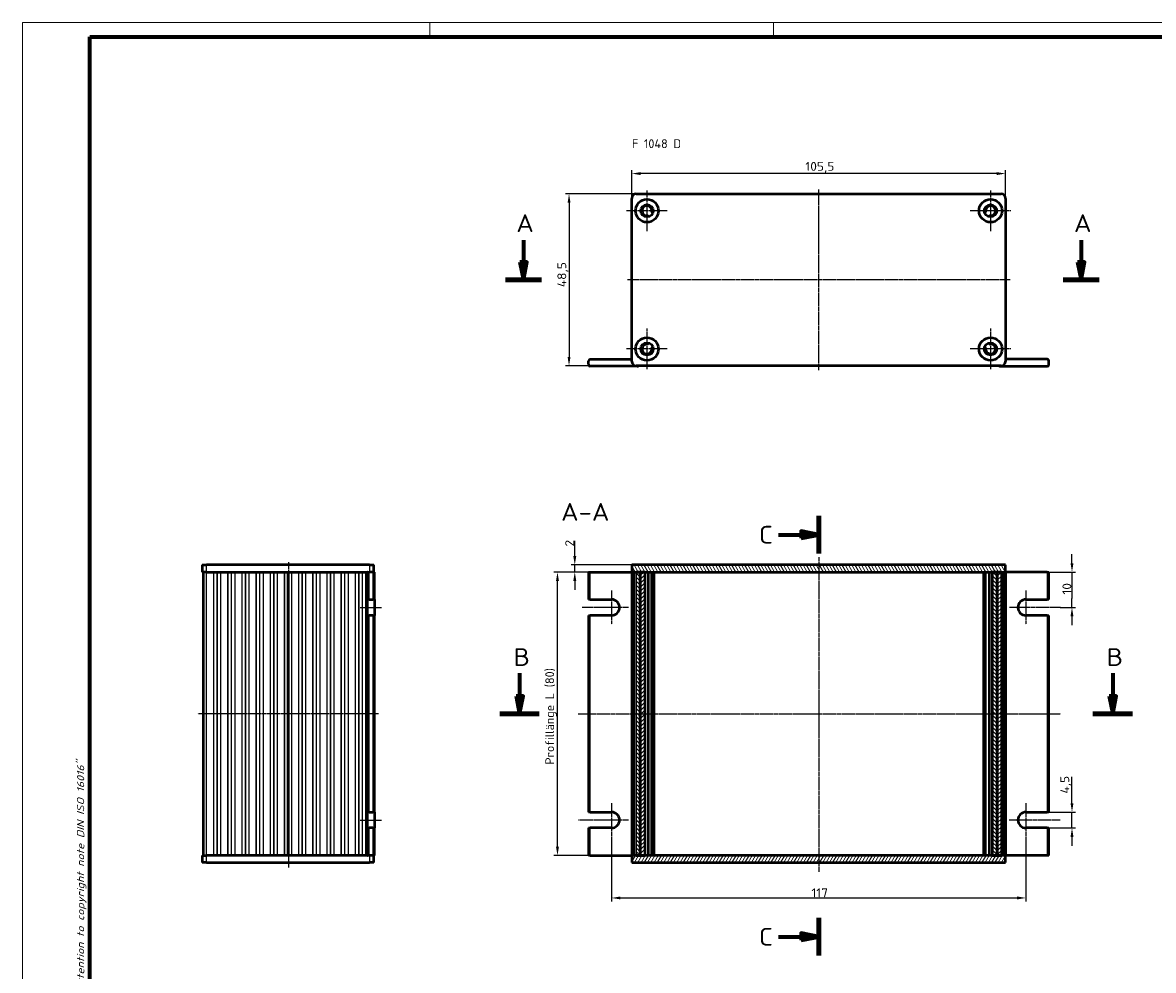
# Model space of a CAD drawing. Header units: millimetres. Extents: x 1 to 593, y 1 to 419.
# Tile 4 of 6: x 1 to 320, y 151 to 419. Entities that reach past the tile are written whole.
import ezdxf

# ---------------------------------------------------------------- set-up
doc = ezdxf.new("R2010")
doc.units = ezdxf.units.MM
doc.linetypes.add('CHAIN', pattern=[0.3543, 0.2362, -0.0295, 0.0591, -0.0295])
doc.linetypes.add('DASH_DOT', pattern=[0.37, 0.24, -0.06, 0.01, -0.06])
doc.layers.get('0').update_dxf_attribs({"lineweight": 25})
for name, color, linetype, lineweight in [('Bemaßung (ISO)', 1, 'Continuous', 25), ('Mittellinie (ISO)', 1, 'DASH_DOT', 25), ('Mittelpunktmarkierung (ISO)', 1, 'DASH_DOT', 25), ('Rahmen (ISO)', 7, 'Continuous', 70), ('Schnittlinie (ISO)', 3, 'CHAIN', 70), ('Schraffur (ISO)', 1, 'Continuous', 18), ('Sichtbar (ISO)', 7, 'Continuous', 50), ('Sichtbar schmal (ISO)', 1, 'Continuous', 25), ('Symbol (ISO)', 1, 'Continuous', 25)]:
    doc.layers.add(name, color=color, linetype=linetype, lineweight=lineweight)
doc.styles.add('2_5', font='isocpeur.ttf', dxfattribs={"width": 1.1})
doc.styles.add('5', font='isocpeur.ttf', dxfattribs={"width": 1.1})
doc.styles.add('Notiztext (DIN)', font='isocpeur.ttf', dxfattribs={"width": 1.1})
doc.dimstyles.new('Standard (DIN)', dxfattribs={"dimtxt": 2.5, "dimasz": 2.5, "dimexe": 1, "dimexo": 0, "dimgap": 0.2, "dimtad": 1, "dimdec": 6, "dimrnd": 1e-08, "dimtxsty": '2_5', "dimcen": 0.09, "dimdle": 7, "dimclrd": 256, "dimclre": 256, "dimclrt": 5, "dimadec": 6, "dimazin": 2, "dimtfac": 0.72, "dimtmove": 0, "dimatfit": 3, "dimfxl": 1, "dimtolj": 1, "dimlwd": -1, "dimlwe": -1, "dimarcsym": 0})

# ---------------------------------------------------------------- blocks, each defined once
blk = doc.blocks.new('2DTransSchnitt0')
at = {"layer": 'Schnittlinie (ISO)', "linetype": 'Continuous'}
for p, q in [((142.38, 357.6), (142.38, 351.39)), ((299.83, 357.6), (299.83, 351.39)), ((141.38, 351.39), (142.38, 346.39)), ((143.38, 351.39), (141.38, 351.39)), ((142.38, 351.39), (142.38, 346.39)), ((142.38, 346.39), (143.38, 351.39)), ((298.83, 351.39), (299.83, 346.39)), ((300.83, 351.39), (298.83, 351.39)), ((299.83, 351.39), (299.83, 346.39)), ((299.83, 346.39), (300.83, 351.39))]:
    blk.add_line(p, q, dxfattribs=at)
at = {"layer": 'Schnittlinie (ISO)', "linetype": 'Continuous', "lineweight": 140}
for p, q in [((137.31, 346.39), (147.46, 346.39)), ((294.75, 346.39), (304.9, 346.39))]:
    blk.add_line(p, q, dxfattribs=at)
at = {"layer": 'Schnittlinie (ISO)', "linetype": 'Continuous', "flags": 128}
for points in [[(141.38, 351.39), (142.38, 346.39), (143.38, 351.39), (141.38, 351.39)], [(298.83, 351.39), (299.83, 346.39), (300.83, 351.39), (298.83, 351.39)]]:
    blk.add_lwpolyline(points, dxfattribs=at)
at = {"layer": 'Schnittlinie (ISO)'}
for points in [[(141.38, 351.39), (142.38, 346.39), (143.38, 351.39), (141.38, 351.39)], [(298.83, 351.39), (299.83, 346.39), (300.83, 351.39), (298.83, 351.39)]]:
    blk.add_solid(points, dxfattribs=at)
at = {"layer": 'Schnittlinie (ISO)', "char_height": 5, "attachment_point": 7, "style": '5'}
for insert in [(140.38, 359.89), (297.83, 359.89)]:
    blk.add_mtext('A', dxfattribs=dict(at, insert=insert))
blk = doc.blocks.new('2DTransSchnitt1')
at = {"layer": 'Schnittlinie (ISO)', "linetype": 'Continuous', "lineweight": 140}
for p, q in [((225.77, 279.75), (225.77, 269.14)), ((225.77, 166.27), (225.77, 155.66))]:
    blk.add_line(p, q, dxfattribs=at)
at = {"layer": 'Schnittlinie (ISO)', "linetype": 'Continuous'}
for p, q in [((225.77, 274.45), (220.77, 275.45)), ((220.77, 275.45), (220.77, 273.45)), ((214.45, 274.45), (220.77, 274.45)), ((220.77, 274.45), (225.77, 274.45)), ((220.77, 273.45), (225.77, 274.45)), ((214.45, 160.97), (220.77, 160.97)), ((225.77, 160.97), (220.77, 161.97)), ((220.77, 161.97), (220.77, 159.97)), ((220.77, 160.97), (225.77, 160.97)), ((220.77, 159.97), (225.77, 160.97))]:
    blk.add_line(p, q, dxfattribs=at)
at = {"layer": 'Schnittlinie (ISO)', "linetype": 'Continuous', "flags": 128}
for points in [[(220.77, 273.45), (225.77, 274.45), (220.77, 275.45), (220.77, 273.45)], [(220.77, 159.97), (225.77, 160.97), (220.77, 161.97), (220.77, 159.97)]]:
    blk.add_lwpolyline(points, dxfattribs=at)
at = {"layer": 'Schnittlinie (ISO)'}
for points in [[(220.77, 273.45), (225.77, 274.45), (220.77, 275.45), (220.77, 273.45)], [(220.77, 159.97), (225.77, 160.97), (220.77, 161.97), (220.77, 159.97)]]:
    blk.add_solid(points, dxfattribs=at)
at = {"layer": 'Schnittlinie (ISO)', "char_height": 5, "attachment_point": 7, "style": '5'}
for insert in [(208.9, 271.95), (208.9, 158.47)]:
    blk.add_mtext('C', dxfattribs=dict(at, insert=insert))
blk = doc.blocks.new('2DTransSchnitt2')
at = {"layer": 'Schnittlinie (ISO)', "linetype": 'Continuous'}
for p, q in [((141.3, 235.37), (141.3, 228.92)), ((308.76, 235.37), (308.76, 228.92)), ((140.3, 228.92), (141.3, 223.92)), ((142.3, 228.92), (140.3, 228.92)), ((141.3, 228.92), (141.3, 223.92)), ((141.3, 223.92), (142.3, 228.92)), ((307.76, 228.92), (308.76, 223.92)), ((309.76, 228.92), (307.76, 228.92)), ((308.76, 228.92), (308.76, 223.92)), ((308.76, 223.92), (309.76, 228.92))]:
    blk.add_line(p, q, dxfattribs=at)
at = {"layer": 'Schnittlinie (ISO)', "linetype": 'Continuous', "lineweight": 140}
for p, q in [((135.72, 223.92), (146.87, 223.92)), ((303.19, 223.92), (314.33, 223.92))]:
    blk.add_line(p, q, dxfattribs=at)
at = {"layer": 'Schnittlinie (ISO)', "linetype": 'Continuous', "flags": 128}
for points in [[(140.3, 228.92), (141.3, 223.92), (142.3, 228.92), (140.3, 228.92)], [(307.76, 228.92), (308.76, 223.92), (309.76, 228.92), (307.76, 228.92)]]:
    blk.add_lwpolyline(points, dxfattribs=at)
at = {"layer": 'Schnittlinie (ISO)'}
for points in [[(140.3, 228.92), (141.3, 223.92), (142.3, 228.92), (140.3, 228.92)], [(307.76, 228.92), (308.76, 223.92), (309.76, 228.92), (307.76, 228.92)]]:
    blk.add_solid(points, dxfattribs=at)
at = {"layer": 'Schnittlinie (ISO)', "char_height": 5, "attachment_point": 7, "style": '5'}
for insert in [(139.58, 237.42), (307.04, 237.42)]:
    blk.add_mtext('B', dxfattribs=dict(at, insert=insert))
blk = doc.blocks.new('*D8')
at = {"layer": 'Bemaßung (ISO)'}
for p, q in [((173.02, 369.39), (173.02, 377.39)), ((278.52, 369.39), (278.52, 377.39)), ((276.02, 376.39), (175.52, 376.39))]:
    blk.add_line(p, q, dxfattribs=at)
for points in [[(175.52, 376.8), (175.52, 375.97), (173.02, 376.39)], [(276.02, 376.8), (276.02, 375.97), (278.52, 376.39)]]:
    blk.add_solid(points, dxfattribs=at)
at = {"layer": 'Defpoints', "color": 0}
for p in [(173.02, 376.39), (173.02, 369.39), (278.52, 369.39)]:
    blk.add_point(p, dxfattribs=at)
at = {"layer": 'Bemaßung (ISO)', "color": 5, "insert": (221.99, 376.59), "char_height": 2.5, "attachment_point": 7, "style": '2_5'}
blk.add_mtext('\\A1;105,5', dxfattribs=at)
blk = doc.blocks.new('*D9')
at = {"layer": 'Bemaßung (ISO)'}
for p, q in [((174.27, 370.64), (154.27, 370.64)), ((155.27, 368.14), (155.27, 324.64)), ((174.27, 322.14), (154.27, 322.14))]:
    blk.add_line(p, q, dxfattribs=at)
for points in [[(154.86, 368.14), (155.69, 368.14), (155.27, 370.64)], [(154.86, 324.64), (155.69, 324.64), (155.27, 322.14)]]:
    blk.add_solid(points, dxfattribs=at)
at = {"layer": 'Defpoints', "color": 0}
for p in [(174.27, 370.64), (155.27, 322.14), (174.27, 322.14)]:
    blk.add_point(p, dxfattribs=at)
at = {"layer": 'Bemaßung (ISO)', "color": 5, "insert": (155.07, 344.31), "char_height": 2.5, "attachment_point": 7, "rotation": 90, "style": '2_5'}
blk.add_mtext('\\A1;48,5', dxfattribs=at)
blk = doc.blocks.new('*D10')
at = {"layer": 'Bemaßung (ISO)'}
for p, q in [((277.33, 263.92), (151.01, 263.92)), ((152.01, 186.42), (152.01, 261.42)), ((277.33, 183.92), (151.01, 183.92))]:
    blk.add_line(p, q, dxfattribs=at)
for points in [[(151.59, 261.42), (152.42, 261.42), (152.01, 263.92)], [(151.59, 186.42), (152.42, 186.42), (152.01, 183.92)]]:
    blk.add_solid(points, dxfattribs=at)
at = {"layer": 'Defpoints', "color": 0}
for p in [(152.01, 263.92), (277.33, 263.92), (277.33, 183.92)]:
    blk.add_point(p, dxfattribs=at)
at = {"layer": 'Bemaßung (ISO)', "color": 5, "insert": (151.81, 209.56), "char_height": 2.5, "attachment_point": 7, "rotation": 90, "style": '2_5'}
blk.add_mtext('\\A1;\\fISOCPEUR|b0|i0;\\H2.4873;Profillänge L (80)', dxfattribs=at)
blk = doc.blocks.new('*D24')
at = {"layer": 'Bemaßung (ISO)'}
for p, q in [((156.89, 268.42), (156.89, 272.7)), ((173.02, 265.92), (155.89, 265.92)), ((156.89, 263.92), (156.89, 265.92)), ((173.02, 263.92), (155.89, 263.92)), ((156.89, 261.42), (156.89, 258.92))]:
    blk.add_line(p, q, dxfattribs=at)
for points in [[(156.47, 268.42), (157.31, 268.42), (156.89, 265.92)], [(156.47, 261.42), (157.31, 261.42), (156.89, 263.92)]]:
    blk.add_solid(points, dxfattribs=at)
at = {"layer": 'Defpoints', "color": 0}
for p in [(173.02, 265.92), (156.89, 263.92), (173.02, 263.92)]:
    blk.add_point(p, dxfattribs=at)
at = {"layer": 'Bemaßung (ISO)', "color": 5, "insert": (156.69, 271.12), "char_height": 2.5, "attachment_point": 7, "rotation": 90, "style": '2_5'}
blk.add_mtext('\\A1;2', dxfattribs=at)
blk = doc.blocks.new('*D27')
at = {"layer": 'Bemaßung (ISO)'}
for p, q in [((297.27, 198.67), (297.27, 206.11)), ((290.27, 196.17), (298.27, 196.17)), ((297.27, 191.67), (297.27, 196.17)), ((290.27, 191.67), (298.27, 191.67)), ((297.27, 189.17), (297.27, 186.67))]:
    blk.add_line(p, q, dxfattribs=at)
for points in [[(296.86, 198.67), (297.69, 198.67), (297.27, 196.17)], [(296.86, 189.17), (297.69, 189.17), (297.27, 191.67)]]:
    blk.add_solid(points, dxfattribs=at)
at = {"layer": 'Defpoints', "color": 0}
for p in [(290.27, 196.17), (290.27, 191.67), (297.27, 191.67)]:
    blk.add_point(p, dxfattribs=at)
at = {"layer": 'Bemaßung (ISO)', "color": 5, "insert": (297.07, 201.37), "char_height": 2.5, "attachment_point": 7, "rotation": 90, "style": '2_5'}
blk.add_mtext('\\A1;4,5', dxfattribs=at)
blk = doc.blocks.new('*D28')
at = {"layer": 'Bemaßung (ISO)'}
for p, q in [((297.27, 266.42), (297.27, 268.92)), ((290.27, 263.92), (298.27, 263.92)), ((297.27, 263.92), (297.27, 261.42)), ((297.27, 261.42), (297.27, 256.42)), ((297.27, 253.92), (297.27, 256.42)), ((293.98, 253.92), (298.27, 253.92)), ((297.27, 251.42), (297.27, 248.92))]:
    blk.add_line(p, q, dxfattribs=at)
for points in [[(296.86, 266.42), (297.69, 266.42), (297.27, 263.92)], [(296.86, 251.42), (297.69, 251.42), (297.27, 253.92)]]:
    blk.add_solid(points, dxfattribs=at)
at = {"layer": 'Defpoints', "color": 0}
for p in [(290.27, 263.92), (293.98, 253.92), (297.27, 253.92)]:
    blk.add_point(p, dxfattribs=at)
at = {"layer": 'Bemaßung (ISO)', "color": 5, "insert": (297.07, 257.55), "char_height": 2.5, "attachment_point": 7, "rotation": 90, "style": '2_5'}
blk.add_mtext('\\A1;10', dxfattribs=at)
blk = doc.blocks.new('*D29')
at = {"layer": 'Bemaßung (ISO)'}
for p, q in [((167.27, 189.17), (167.27, 170.92)), ((284.27, 189.17), (284.27, 170.92)), ((169.77, 171.92), (281.77, 171.92))]:
    blk.add_line(p, q, dxfattribs=at)
for points in [[(169.77, 172.34), (169.77, 171.51), (167.27, 171.92)], [(281.77, 172.34), (281.77, 171.51), (284.27, 171.92)]]:
    blk.add_solid(points, dxfattribs=at)
at = {"layer": 'Defpoints', "color": 0}
for p in [(167.27, 189.17), (284.27, 189.17), (284.27, 171.92)]:
    blk.add_point(p, dxfattribs=at)
at = {"layer": 'Bemaßung (ISO)', "color": 5, "insert": (223.71, 172.12), "char_height": 2.5, "attachment_point": 7, "style": '2_5'}
blk.add_mtext('\\A1;117', dxfattribs=at)
blk = doc.blocks.new('Ränder Bopla-A2-Rahmen')
at = {"layer": 'Rahmen (ISO)', "color": 1, "lineweight": 18}
for p, q in [((593, 419), (1, 419)), ((1, 419), (1, 1)), ((116, 419), (116, 415)), ((213, 419), (213, 415))]:
    blk.add_line(p, q, dxfattribs=at)
at = {"layer": 'Rahmen (ISO)', "color": 91, "lineweight": 70}
for p, q in [((20, 415), (589, 415)), ((20, 5), (20, 415))]:
    blk.add_line(p, q, dxfattribs=at)
at = {"layer": 'Rahmen (ISO)', "color": 1, "insert": (19, 55), "char_height": 2.03, "width": 162.684, "attachment_point": 7, "rotation": 90, "style": 'Notiztext (DIN)'}
blk.add_mtext('\\fISOCPEUR|b0|i0;\\W1.20;\\H2.0300;"Schutzvermerk nach DIN ISO 16016 beachten" \\fISOCPEUR|b0|i1;\\W1.20;\\H2.0300;"Please pay attention to copyright note DIN ISO 16016"', dxfattribs=at)

msp = doc.modelspace()

# ---------------------------------------------------------------- hatches: boundary and pattern name
at = {"layer": 'Schraffur (ISO)'}
h = msp.add_hatch(dxfattribs=at)
h.set_pattern_fill('ANSI31', color=256, scale=6.35, angle=75.000175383, style=0)
h.set_pattern_definition([(120.00018, (0, 0), (-0.6874064, -0.3968771), [])])
h.paths.add_polyline_path([(278.5218287, 263.9221532), (278.5218287, 265.9221532), (173.0218287, 265.9221532), (173.0218287, 263.9221532), (174.2171281, 263.9221532), (175.3645153, 263.9221532), (176.7718287, 263.9221532), (274.7718287, 263.9221532), (276.1791421, 263.9221532), (277.3265292, 263.9221532)])
h = msp.add_hatch(dxfattribs=at)
h.set_pattern_fill('ANSI31', color=256, scale=6.35, angle=90.000210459, style=0)
h.set_pattern_definition([(135.0002, (0, 0), (-0.561264, -0.561268), [])])
h.paths.add_polyline_path([(274.7718287, 183.9221532), (276.1791421, 183.9221532), (276.1791421, 263.9221532), (274.7718287, 263.9221532)])
h.paths.add_polyline_path([(174.2171281, 183.9221532), (175.3645153, 183.9221532), (175.3645153, 263.9221532), (174.2171281, 263.9221532)])
h = msp.add_hatch(dxfattribs=at)
h.set_pattern_fill('ANSI31', color=256, scale=6.35, style=0)
h.set_pattern_definition([(45, (0, 0), (-0.561266, 0.561266), [])])
h.paths.add_polyline_path([(176.7718287, 183.9221532), (176.7718287, 263.9221532), (175.3645153, 263.9221532), (175.3645153, 183.9221532)])
h.paths.add_polyline_path([(277.3265292, 263.9221532), (276.1791421, 263.9221532), (276.1791421, 183.9221532), (277.3265292, 183.9221532)])
h = msp.add_hatch(dxfattribs=at)
h.set_pattern_fill('ANSI31', color=256, scale=6.35, angle=14.999977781, style=0)
h.set_pattern_definition([(59.99998, (0, 0), (-0.6874075, 0.3968753), [])])
h.paths.add_polyline_path([(173.0218287, 183.9221532), (173.0218287, 181.9221532), (278.5218287, 181.9221532), (278.5218287, 183.9221532), (277.3265292, 183.9221532), (276.1791421, 183.9221532), (274.7718287, 183.9221532), (176.7718287, 183.9221532), (175.3645153, 183.9221532), (174.2171281, 183.9221532)])

# ---------------------------------------------------------------- linework, layer by layer
at = {"layer": 'Mittellinie (ISO)', "linetype": 'CHAIN'}
for p, q in [((225.7718287, 320.8881), (225.7718287, 371.8881)), ((279.7718287, 346.3881), (171.7718287, 346.3881)), ((76.1406779, 180.4995787), (76.1406779, 266.75799)), ((225.7718287, 268.1540464), (225.7718287, 179.2952607)), ((96.3406779, 253.9221532), (102.3406779, 253.9221532)), ((101.4406779, 223.9221532), (50.4406779, 223.9221532)), ((157.8205582, 223.9221532), (294.0462601, 223.9221532)), ((96.3406779, 193.9221532), (102.3406779, 193.9221532))]:
    msp.add_line(p, q, dxfattribs=at)
at = {"layer": 'Mittelpunktmarkierung (ISO)', "linetype": 'CHAIN'}
for p, q in [((177.2718287, 371.6381), (177.2718287, 360.1381)), ((274.2718287, 371.6381), (274.2718287, 360.1381)), ((183.0218287, 365.8881), (171.5218287, 365.8881)), ((280.0218287, 365.8881), (268.5218287, 365.8881)), ((177.2718287, 332.6381), (177.2718287, 321.1381)), ((274.2718287, 332.6381), (274.2718287, 321.1381)), ((183.0218287, 326.8881), (171.5218287, 326.8881)), ((280.0218287, 326.8881), (268.5218287, 326.8881)), ((167.2718287, 258.6721532), (167.2718287, 249.1721532)), ((284.2718287, 258.6721532), (284.2718287, 249.1721532)), ((172.0218287, 253.9221532), (158.9882411, 253.9221532)), ((293.9834331, 253.9221532), (279.5218287, 253.9221532)), ((167.2718287, 198.6721532), (167.2718287, 189.1721532)), ((284.2718287, 198.6721532), (284.2718287, 189.1721532)), ((172.0218287, 193.9221532), (157.9495108, 193.9221532)), ((293.9168667, 193.9221532), (279.5218287, 193.9221532))]:
    msp.add_line(p, q, dxfattribs=at)
at = {"layer": 'Sichtbar (ISO)'}
for p, q in [((174.2718287, 370.6381), (277.2718287, 370.6381)), ((173.0218287, 323.3881), (173.0218287, 369.3881)), ((278.5218287, 369.3881), (278.5218287, 323.3881)), ((177.6438466, 364.1780992), (177.6092916, 364.3369331)), ((178.7839101, 365.404768), (178.9387418, 365.3552766)), ((272.6049156, 365.3552766), (272.7597472, 365.404768)), ((273.9343657, 364.3369331), (273.8998107, 364.1780992)), ((177.6092916, 328.4392669), (177.6438466, 328.5981007)), ((178.9387418, 327.4209234), (178.7839101, 327.3714319)), ((272.7597472, 327.3714319), (272.6049156, 327.4209234)), ((273.8998107, 328.5981007), (273.9343657, 328.4392669)), ((160.7718287, 322.4881), (160.7718287, 323.4881)), ((161.2718287, 323.9881), (172.7718287, 323.9881)), ((290.2718287, 323.9881), (278.7718287, 323.9881)), ((290.7718287, 322.4881), (290.7718287, 323.4881)), ((174.5218287, 321.9881), (161.2718287, 321.9881)), ((277.2718287, 322.1381), (174.2718287, 322.1381)), ((277.0218287, 321.9881), (290.2718287, 321.9881)), ((51.6906779, 265.9221532), (52.9406779, 265.9221532)), ((51.6906779, 265.9221532), (51.6906779, 263.9221532)), ((98.9406779, 265.9221532), (52.9406779, 265.9221532)), ((98.9406779, 265.9221532), (100.1906779, 265.9221532)), ((100.1906779, 263.9221532), (100.1906779, 265.9221532)), ((278.5218287, 265.9221532), (173.0218287, 265.9221532)), ((173.0218287, 265.9221532), (173.0218287, 263.9221532)), ((278.5218287, 263.9221532), (278.5218287, 265.9221532)), ((52.9406779, 263.9221532), (51.6906779, 263.9221532)), ((51.9406779, 263.9221532), (51.9406779, 183.9221532)), ((52.9406779, 263.9221532), (98.2736906, 263.9221532)), ((75.9406779, 183.9221532), (75.9406779, 263.9221532)), ((75.9406779, 263.9221532), (75.9406779, 183.9221532)), ((98.3406779, 263.9221532), (98.2736906, 263.9221532)), ((98.3406779, 263.9221532), (98.3406779, 256.1721532)), ((98.3406779, 263.9221532), (98.8406779, 263.9221532)), ((99.8406779, 263.9221532), (98.8406779, 263.9221532)), ((99.8406779, 263.9221532), (100.3406779, 263.9221532)), ((100.3406779, 256.1721532), (100.3406779, 263.9221532)), ((160.7718287, 263.9221532), (160.7718287, 256.1721532)), ((160.7718287, 263.9221532), (161.2718287, 263.9221532)), ((161.2718287, 263.9221532), (172.7718287, 263.9221532)), ((173.0218287, 263.9221532), (172.7718287, 263.9221532)), ((173.0218287, 263.9221532), (278.5218287, 263.9221532)), ((173.2718287, 263.9221532), (173.2718287, 183.9221532)), ((173.8072353, 263.9221532), (174.2171281, 263.9221532)), ((175.3645153, 263.9221532), (174.2171281, 263.9221532)), ((176.7718287, 263.9221532), (175.3645153, 263.9221532)), ((175.3645153, 263.9221532), (175.3645153, 183.9221532)), ((175.3645153, 183.9221532), (175.3645153, 263.9221532)), ((176.7718287, 183.9221532), (176.7718287, 263.9221532)), ((177.7022589, 183.9221532), (177.7022589, 263.9221532)), ((178.6448042, 183.9221532), (178.6448042, 263.9221532)), ((179.2718287, 183.9221532), (179.2718287, 263.9221532)), ((272.2718287, 263.9221532), (272.2718287, 183.9221532)), ((272.8988531, 183.9221532), (272.8988531, 263.9221532)), ((273.8413984, 263.9221532), (273.8413984, 183.9221532)), ((276.1791421, 263.9221532), (274.7718287, 263.9221532)), ((274.7718287, 263.9221532), (274.7718287, 183.9221532)), ((277.3265292, 263.9221532), (276.1791421, 263.9221532)), ((276.1791421, 263.9221532), (276.1791421, 183.9221532)), ((276.1791421, 183.9221532), (276.1791421, 263.9221532)), ((277.3265292, 263.9221532), (277.3265292, 183.9221532)), ((277.4419993, 263.9221532), (277.7364221, 263.9221532)), ((278.2718287, 183.9221532), (278.2718287, 263.9221532)), ((278.7718287, 263.9221532), (278.5218287, 263.9221532)), ((290.2718287, 263.9221532), (278.7718287, 263.9221532)), ((290.2718287, 263.9221532), (290.7718287, 263.9221532)), ((290.7718287, 256.1721532), (290.7718287, 263.9221532)), ((98.3406779, 251.6721532), (98.3406779, 256.1721532)), ((98.8406779, 256.1721532), (98.3406779, 256.1721532)), ((98.8406779, 256.1721532), (99.8406779, 256.1721532)), ((100.3406779, 256.1721532), (99.8406779, 256.1721532)), ((100.3406779, 256.1721532), (100.3406779, 251.6721532)), ((161.2718287, 256.1721532), (160.7718287, 256.1721532)), ((161.2718287, 256.1721532), (167.2718287, 256.1721532)), ((284.2718287, 256.1721532), (290.2718287, 256.1721532)), ((290.7718287, 256.1721532), (290.2718287, 256.1721532)), ((98.3406779, 251.6721532), (98.3406779, 196.1721532)), ((98.3406779, 251.6721532), (98.8406779, 251.6721532)), ((99.8406779, 251.6721532), (98.8406779, 251.6721532)), ((99.8406779, 251.6721532), (100.3406779, 251.6721532)), ((100.3406779, 196.1721532), (100.3406779, 251.6721532)), ((160.7718287, 251.6721532), (160.7718287, 196.1721532)), ((160.7718287, 251.6721532), (161.2718287, 251.6721532)), ((167.2718287, 251.6721532), (161.2718287, 251.6721532)), ((290.2718287, 251.6721532), (284.2718287, 251.6721532)), ((290.2718287, 251.6721532), (290.7718287, 251.6721532)), ((290.7718287, 196.1721532), (290.7718287, 251.6721532)), ((98.3406779, 191.6721532), (98.3406779, 196.1721532)), ((98.8406779, 196.1721532), (98.3406779, 196.1721532)), ((98.8406779, 196.1721532), (99.8406779, 196.1721532)), ((100.3406779, 196.1721532), (99.8406779, 196.1721532)), ((100.3406779, 196.1721532), (100.3406779, 191.6721532)), ((161.2718287, 196.1721532), (160.7718287, 196.1721532)), ((161.2718287, 196.1721532), (167.2718287, 196.1721532)), ((284.2718287, 196.1721532), (290.2718287, 196.1721532)), ((290.7718287, 196.1721532), (290.2718287, 196.1721532)), ((98.3406779, 191.6721532), (98.8406779, 191.6721532)), ((98.3406779, 191.6721532), (98.3406779, 183.9221532)), ((99.8406779, 191.6721532), (98.8406779, 191.6721532)), ((99.8406779, 191.6721532), (100.3406779, 191.6721532)), ((100.3406779, 183.9221532), (100.3406779, 191.6721532)), ((160.7718287, 191.6721532), (160.7718287, 183.9221532)), ((160.7718287, 191.6721532), (161.2718287, 191.6721532)), ((167.2718287, 191.6721532), (161.2718287, 191.6721532)), ((290.2718287, 191.6721532), (284.2718287, 191.6721532)), ((290.2718287, 191.6721532), (290.7718287, 191.6721532)), ((290.7718287, 183.9221532), (290.7718287, 191.6721532)), ((51.6906779, 183.9221532), (52.9406779, 183.9221532)), ((51.6906779, 183.9221532), (51.6906779, 181.9221532)), ((98.2736906, 183.9221532), (52.9406779, 183.9221532)), ((98.2736906, 183.9221532), (98.3406779, 183.9221532)), ((98.8406779, 183.9221532), (98.3406779, 183.9221532)), ((99.8406779, 183.9221532), (98.8406779, 183.9221532)), ((100.3406779, 183.9221532), (99.8406779, 183.9221532)), ((100.1906779, 181.9221532), (100.1906779, 183.9221532)), ((161.2718287, 183.9221532), (160.7718287, 183.9221532)), ((161.2718287, 183.9221532), (172.7718287, 183.9221532)), ((172.7718287, 183.9221532), (173.0218287, 183.9221532)), ((173.0218287, 183.9221532), (173.0218287, 181.9221532)), ((278.5218287, 183.9221532), (173.0218287, 183.9221532)), ((174.2171281, 183.9221532), (173.8072353, 183.9221532)), ((174.2171281, 183.9221532), (175.3645153, 183.9221532)), ((175.3645153, 183.9221532), (176.7718287, 183.9221532)), ((274.7718287, 183.9221532), (276.1791421, 183.9221532)), ((276.1791421, 183.9221532), (277.3265292, 183.9221532)), ((277.7364221, 183.9221532), (277.4419993, 183.9221532)), ((278.5218287, 183.9221532), (278.7718287, 183.9221532)), ((278.5218287, 181.9221532), (278.5218287, 183.9221532)), ((290.2718287, 183.9221532), (278.7718287, 183.9221532)), ((290.7718287, 183.9221532), (290.2718287, 183.9221532)), ((52.9406779, 181.9221532), (51.6906779, 181.9221532)), ((52.9406779, 181.9221532), (98.9406779, 181.9221532)), ((100.1906779, 181.9221532), (98.9406779, 181.9221532)), ((173.0218287, 181.9221532), (278.5218287, 181.9221532))]:
    msp.add_line(p, q, dxfattribs=at)
for centre, radius in [((177.2718287, 365.8881), 3.25), ((177.2718287, 365.8881), 1.75), ((274.2718287, 365.8881), 3.25), ((274.2718287, 365.8881), 1.75), ((177.2718287, 326.8881), 3.25), ((274.2718287, 326.8881), 3.25), ((177.2718287, 326.8881), 1.75), ((274.2718287, 326.8881), 1.75)]:
    msp.add_circle(centre, radius, dxfattribs=at)
for centre, radius, start, end in [((174.2718287, 369.3881), 1.25, 90, 180), ((277.2718287, 369.3881), 1.25, 0, 90), ((177.2718287, 365.8881), 1.4, 349.454444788, 275.092933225), ((274.2718287, 365.8881), 1.4, 264.907066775, 190.545555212), ((177.413863, 364.2944167), 0.2, 12.273689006, 95.092933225), ((178.8448042, 365.5952724), 0.2, 169.454444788, 252.273689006), ((272.6988531, 365.5952724), 0.2, 287.726310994, 10.545555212), ((274.1297944, 364.2944167), 0.2, 84.907066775, 167.726310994), ((177.2718287, 326.8881), 1.4, 84.907066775, 10.545555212), ((177.413863, 328.4817832), 0.2, 264.907066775, 347.726310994), ((178.8448042, 327.1809276), 0.2, 107.726310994, 190.545555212), ((272.6988531, 327.1809276), 0.2, 349.454444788, 72.273689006), ((274.2718287, 326.8881), 1.4, 169.454444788, 95.092933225), ((274.1297944, 328.4817832), 0.2, 192.273689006, 275.092933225), ((161.2718287, 323.4881), 0.5, 90, 180), ((161.2718287, 322.4881), 0.5, 180, 270), ((172.7718287, 324.4881), 0.5, 270, 300), ((174.2718287, 323.3881), 1.25, 180, 270), ((277.2718287, 323.3881), 1.25, 270, 0), ((278.7718287, 324.4881), 0.5, 240, 270), ((290.2718287, 323.4881), 0.5, 0, 90), ((290.2718287, 322.4881), 0.5, 270, 0), ((174.5218287, 322.4881), 0.5, 270, 315.572995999), ((277.0218287, 322.4881), 0.5, 224.427004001, 270), ((167.2718287, 253.9221532), 2.25, 270, 90), ((284.2718287, 253.9221532), 2.25, 90, 270), ((167.2718287, 193.9221532), 2.25, 270, 90), ((284.2718287, 193.9221532), 2.25, 90, 270)]:
    msp.add_arc(centre, radius, start, end, dxfattribs=at)
at = {"layer": 'Sichtbar schmal (ISO)'}
for p, q in [((52.9406779, 263.9221532), (52.9406779, 265.9221532)), ((98.9406779, 265.9221532), (98.9406779, 263.9221532)), ((52.9406779, 183.9221532), (52.9406779, 263.9221532)), ((54.9021615, 263.9221532), (54.9021615, 183.9221532)), ((54.9764396, 183.9221532), (54.9764396, 263.9221532)), ((55.8663998, 263.9221532), (55.8663998, 183.9221532)), ((56.0149561, 183.9221532), (56.0149561, 263.9221532)), ((56.9049163, 263.9221532), (56.9049163, 183.9221532)), ((56.9791944, 183.9221532), (56.9791944, 263.9221532)), ((58.9021615, 263.9221532), (58.9021615, 183.9221532)), ((58.9764396, 183.9221532), (58.9764396, 263.9221532)), ((59.8663998, 263.9221532), (59.8663998, 183.9221532)), ((60.0149561, 183.9221532), (60.0149561, 263.9221532)), ((60.9049163, 263.9221532), (60.9049163, 183.9221532)), ((60.9791944, 183.9221532), (60.9791944, 263.9221532)), ((62.9021615, 263.9221532), (62.9021615, 183.9221532)), ((62.9764396, 183.9221532), (62.9764396, 263.9221532)), ((63.8663998, 263.9221532), (63.8663998, 183.9221532)), ((64.0149561, 183.9221532), (64.0149561, 263.9221532)), ((64.9049163, 263.9221532), (64.9049163, 183.9221532)), ((64.9791944, 183.9221532), (64.9791944, 263.9221532)), ((66.9021615, 263.9221532), (66.9021615, 183.9221532)), ((66.9764396, 183.9221532), (66.9764396, 263.9221532)), ((67.8663998, 263.9221532), (67.8663998, 183.9221532)), ((68.0149561, 183.9221532), (68.0149561, 263.9221532)), ((68.9049163, 263.9221532), (68.9049163, 183.9221532)), ((68.9791944, 183.9221532), (68.9791944, 263.9221532)), ((70.9021615, 263.9221532), (70.9021615, 183.9221532)), ((70.9764396, 183.9221532), (70.9764396, 263.9221532)), ((71.8663998, 263.9221532), (71.8663998, 183.9221532)), ((72.0149561, 183.9221532), (72.0149561, 263.9221532)), ((72.9049163, 263.9221532), (72.9049163, 183.9221532)), ((72.9791944, 183.9221532), (72.9791944, 263.9221532)), ((74.9021615, 263.9221532), (74.9021615, 183.9221532)), ((74.9764396, 183.9221532), (74.9764396, 263.9221532)), ((75.8149561, 263.9221532), (75.8149561, 183.9221532)), ((76.0663998, 183.9221532), (76.0663998, 263.9221532)), ((76.9049163, 263.9221532), (76.9049163, 183.9221532)), ((76.9791944, 183.9221532), (76.9791944, 263.9221532)), ((78.9021615, 263.9221532), (78.9021615, 183.9221532)), ((78.9764396, 183.9221532), (78.9764396, 263.9221532)), ((79.8663998, 263.9221532), (79.8663998, 183.9221532)), ((80.0149561, 183.9221532), (80.0149561, 263.9221532)), ((80.9049163, 263.9221532), (80.9049163, 183.9221532)), ((80.9791944, 183.9221532), (80.9791944, 263.9221532)), ((82.9021615, 263.9221532), (82.9021615, 183.9221532)), ((82.9764396, 183.9221532), (82.9764396, 263.9221532)), ((83.8663998, 263.9221532), (83.8663998, 183.9221532)), ((84.0149561, 183.9221532), (84.0149561, 263.9221532)), ((84.9049163, 263.9221532), (84.9049163, 183.9221532)), ((84.9791944, 183.9221532), (84.9791944, 263.9221532)), ((86.9021615, 263.9221532), (86.9021615, 183.9221532)), ((86.9764396, 183.9221532), (86.9764396, 263.9221532)), ((87.8663998, 263.9221532), (87.8663998, 183.9221532)), ((88.0149561, 183.9221532), (88.0149561, 263.9221532)), ((88.9049163, 263.9221532), (88.9049163, 183.9221532)), ((88.9791944, 183.9221532), (88.9791944, 263.9221532)), ((90.9021615, 263.9221532), (90.9021615, 183.9221532)), ((90.9764396, 183.9221532), (90.9764396, 263.9221532)), ((91.8663998, 263.9221532), (91.8663998, 183.9221532)), ((92.0149561, 183.9221532), (92.0149561, 263.9221532)), ((92.9049163, 263.9221532), (92.9049163, 183.9221532)), ((92.9791944, 183.9221532), (92.9791944, 263.9221532)), ((94.9021615, 263.9221532), (94.9021615, 183.9221532)), ((94.9764396, 183.9221532), (94.9764396, 263.9221532)), ((95.8663998, 263.9221532), (95.8663998, 183.9221532)), ((96.0149561, 183.9221532), (96.0149561, 263.9221532)), ((96.9049163, 263.9221532), (96.9049163, 183.9221532)), ((96.9791944, 183.9221532), (96.9791944, 263.9221532)), ((97.8406779, 263.9221532), (97.8406779, 183.9221532)), ((98.8406779, 256.1721532), (98.8406779, 263.9221532)), ((99.8406779, 263.9221532), (99.8406779, 256.1721532)), ((161.2718287, 256.1721532), (161.2718287, 263.9221532)), ((172.7718287, 263.9221532), (172.7718287, 183.9221532)), ((173.2861333, 183.9221532), (173.2861333, 263.9221532)), ((173.6215399, 263.9221532), (173.6215399, 183.9221532)), ((173.8072353, 183.9221532), (173.8072353, 263.9221532)), ((174.2171281, 263.9221532), (174.2171281, 183.9221532)), ((176.9718287, 183.9221532), (176.9718287, 263.9221532)), ((177.5022589, 263.9221532), (177.5022589, 183.9221532)), ((178.7839101, 183.9221532), (178.7839101, 263.9221532)), ((179.0109346, 263.9221532), (179.0109346, 183.9221532)), ((179.4718287, 183.9221532), (179.4718287, 263.9221532)), ((272.0718287, 263.9221532), (272.0718287, 183.9221532)), ((272.5327228, 183.9221532), (272.5327228, 263.9221532)), ((272.7597472, 263.9221532), (272.7597472, 183.9221532)), ((274.0413984, 183.9221532), (274.0413984, 263.9221532)), ((274.5718287, 263.9221532), (274.5718287, 183.9221532)), ((277.4419993, 183.9221532), (277.4419993, 263.9221532)), ((277.7364221, 263.9221532), (277.7364221, 183.9221532)), ((277.9221174, 183.9221532), (277.9221174, 263.9221532)), ((278.257524, 263.9221532), (278.257524, 183.9221532)), ((278.7718287, 183.9221532), (278.7718287, 263.9221532)), ((290.2718287, 263.9221532), (290.2718287, 256.1721532)), ((98.8406779, 196.1721532), (98.8406779, 251.6721532)), ((99.8406779, 251.6721532), (99.8406779, 196.1721532)), ((161.2718287, 196.1721532), (161.2718287, 251.6721532)), ((290.2718287, 251.6721532), (290.2718287, 196.1721532)), ((98.8406779, 183.9221532), (98.8406779, 191.6721532)), ((99.8406779, 191.6721532), (99.8406779, 183.9221532)), ((161.2718287, 183.9221532), (161.2718287, 191.6721532)), ((290.2718287, 191.6721532), (290.2718287, 183.9221532)), ((52.9406779, 181.9221532), (52.9406779, 183.9221532)), ((98.9406779, 183.9221532), (98.9406779, 181.9221532))]:
    msp.add_line(p, q, dxfattribs=at)

# ---------------------------------------------------------------- block references
msp.add_blockref('Ränder Bopla-A2-Rahmen', (0, 0))
at = {"layer": 'Schnittlinie (ISO)'}
for name in ['2DTransSchnitt0', '2DTransSchnitt1', '2DTransSchnitt2']:
    msp.add_blockref(name, (0, 0), dxfattribs=at)

# ---------------------------------------------------------------- texts
at = {"layer": 'Symbol (ISO)', "color": 5, "insert": (173.030866, 386.0708725), "char_height": 2.5, "width": 20.253992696, "attachment_point": 1, "style": 'Notiztext (DIN)'}
msp.add_mtext('{\\fISOCPEUR|b0|i0;F 1048 D}', dxfattribs=at)
at = {"layer": 'Symbol (ISO)', "color": 3, "insert": (153.0244029, 278.3856191), "char_height": 5, "attachment_point": 7, "style": '5'}
msp.add_mtext('A-A', dxfattribs=at)

# ---------------------------------------------------------------- dimensions: what is measured, and where the dimension line sits
at = {"layer": 'Bemaßung (ISO)'}
dim = msp.add_linear_dim(base=(173.0218287, 376.3881), p1=(278.5218287, 369.3881), p2=(173.0218287, 369.3881), dimstyle='Standard (DIN)', override={"dimgap": 0.2, "dimdec": 6, "dimtol": 0, "dimlim": 0, "dimtp": 0, "dimtm": 0, "dimtdec": 2, "dimtofl": 0, "dimatfit": 1}, dxfattribs=at)
dim.commit()
dim.dimension.update_dxf_attribs({"geometry": '*D8', "text_midpoint": (225.7718287, 376.3881), "dimtype": 160})
for base, p1, p2, angle, override, picture, middle in [((155.2718287, 322.1381), (174.2718287, 370.6381), (174.2718287, 322.1381), 270, {"dimgap": 0.2, "dimdec": 6, "dimtol": 0, "dimlim": 0, "dimtp": 0, "dimtm": 0, "dimtdec": 2, "dimtofl": 0, "dimatfit": 1}, '*D9', (155.2718287, 347.5367151)), ((156.8913786, 263.9221532), (173.0218287, 265.9221532), (173.0218287, 263.9221532), 90, {"dimgap": 0.2, "dimdec": 6, "dimtol": 0, "dimlim": 0, "dimtp": 0, "dimtm": 0, "dimtdec": 2, "dimtofl": 1, "dimatfit": 1}, '*D24', (156.8913786, 271.8096532)), ((297.2718287, 253.9221532), (290.2718287, 263.9221532), (293.9834331, 253.9221532), 90, {"dimgap": 0.2, "dimdec": 6, "dimtol": 0, "dimlim": 0, "dimtp": 0, "dimtm": 0, "dimtdec": 2, "dimtofl": 0}, '*D28', (297.2718287, 258.9221532)), ((297.2718287, 191.6721532), (290.2718287, 196.1721532), (290.2718287, 191.6721532), 270, {"dimgap": 0.2, "dimdec": 6, "dimtol": 0, "dimlim": 0, "dimtp": 0, "dimtm": 0, "dimtdec": 2, "dimtofl": 1, "dimatfit": 1}, '*D27', (297.2718287, 203.6409032)), ((284.2718287, 171.9221532), (167.2718287, 189.1721532), (284.2718287, 189.1721532), 180, {"dimgap": 0.2, "dimdec": 6, "dimtol": 0, "dimlim": 0, "dimtp": 0, "dimtm": 0, "dimtdec": 2, "dimtofl": 0, "dimatfit": 1}, '*D29', (225.7718287, 171.9221532))]:
    dim = msp.add_linear_dim(base=base, p1=p1, p2=p2, angle=angle, dimstyle='Standard (DIN)', override=override, dxfattribs=at)
    dim.commit()
    dim.dimension.update_dxf_attribs({"geometry": picture, "text_midpoint": middle, "dimtype": 160})
dim = msp.add_linear_dim(base=(152.0075383, 263.9221532), p1=(277.3265292, 183.9221532), p2=(277.3265292, 263.9221532), angle=90, text='\\fISOCPEUR|b0|i0;\\H2.4873;Profillänge L (<>)', dimstyle='Standard (DIN)', override={"dimgap": 0.2, "dimdec": 6, "dimtol": 0, "dimlim": 0, "dimtp": 0, "dimtm": 0, "dimtdec": 2, "dimtofl": 0, "dimatfit": 1}, dxfattribs=at)
dim.commit()
dim.dimension.update_dxf_attribs({"geometry": '*D10', "text_midpoint": (152.0075383, 223.9221532), "dimtype": 160})

doc.saveas('drawing.dxf')
